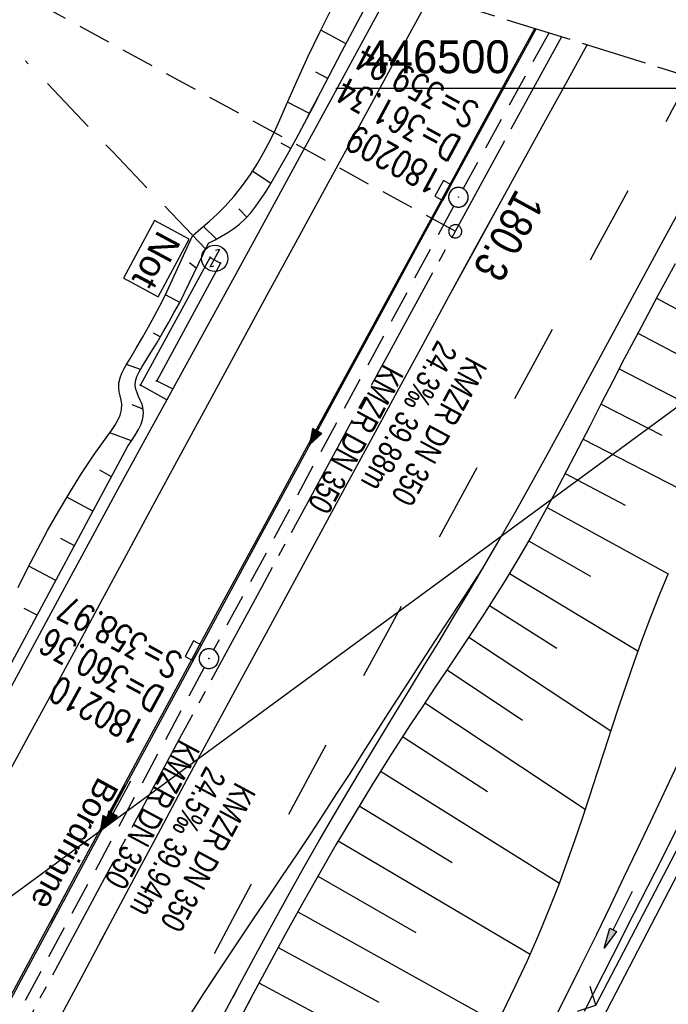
# Model space of a CAD drawing. Extents: x 507679 to 508174, y 445771 to 446563.
# Tile 40 of 43: x 508046 to 508095, y 446430 to 446505. Entities that reach past the tile are written whole.
import ezdxf

# ---------------------------------------------------------------- set-up
doc = ezdxf.new("R2010")
doc.units = 0
doc.header["$LTSCALE"] = 10
doc.header["$MEASUREMENT"] = 0
for name, pattern in [('ACAD_ISO16W100', [73, 15, -6.5, 15, -6.5, 15, -7, 1, -7]), ('ACHSE', [5.5, 4, -0.5, 0.5, -0.5]), ('AUSGEZOGEN', [0]), ('LT00', [0]), ('LT02', [0.4, 0.2, -0.2]), ('LT14', [0.6, 0.5, -0.1]), ('LT17', [0.15, 0.1, -0.05]), ('STRICHLINIE2', [0.375, 0.25, -0.125])]:
    doc.linetypes.add(name, pattern=pattern)
doc.layers.get('0').update_dxf_attribs({"linetype": 'LT00'})
for name, color, linetype in [('--EK_FBR', 250, 'LT00'), ('--EK_Halt-Pfeil', 4, 'LT00'), ('--EK_Haltung', 7, 'STRICHLINIE2'), ('--EK_Haltung-Text', 140, 'LT00'), ('--EK_Schacht-Text', 5, 'LT00'), ('--EK_ST-93-1', 30, 'LT17'), ('--EL_DFK_AB_L', 21, 'LT00'), ('--EL_Halt-Pfeil', 4, 'LT00'), ('--EL_Haltung', 182, 'STRICHLINIE2'), ('--EL_Haltung-Text', 182, 'LT00'), ('-AX-093', 35, 'ACHSE'), ('-ST-93-1', 250, 'LT00'), ('BAB-KABEL', 220, 'ACAD_ISO16W100'), ('BAB-NS_SYB', 221, 'Continuous'), ('BAB-NS_TEXT', 221, 'Continuous'), ('DFK_AB_L', 21, 'LT00'), ('DFK_KATASTER', 250, 'LT00'), ('PFEIL', 140, 'AUSGEZOGEN'), ('RINNE_TEXT', 11, 'Continuous'), ('V127_AFBR_BAB', 250, 'LT00'), ('V127_BOESCH', 250, 'LT00'), ('V127_BOSCHUNG', 250, 'LT00'), ('V127_GEHWEG', 250, 'LT00'), ('V127_GRABEN', 250, 'LT00'), ('V127_H_BORD', 8, 'LT00'), ('V127_KA_PRUF', 182, 'LT00'), ('V127_LD_MARK', 250, 'LT00'), ('V127_LG_MARK', 250, 'LT02'), ('V127_RASTER', 250, 'LT00'), ('V127_SINKK', 182, 'LT00'), ('V127_ZAUN', 40, 'LT00'), ('V128_AFBR_BAB', 250, 'LT00'), ('V128_BOESCH', 250, 'LT00'), ('V128_BOSCHUNG', 250, 'LT00'), ('V128_GEHWEG', 250, 'LT00'), ('V128_GRABEN', 250, 'LT00'), ('V128_H_BORD', 8, 'LT00'), ('V128_KA_PRUF', 182, 'LT00'), ('V128_LD_MARK', 250, 'LT00'), ('V128_LG_MARK', 250, 'LT02'), ('V128_RASTER', 250, 'LT00'), ('V128_SINKK', 182, 'LT00'), ('V128_ZAUN', 40, 'LT00')]:
    doc.layers.add(name, color=color, linetype=linetype)
doc.layers.add('-BLATT_128-RAND', color=7, linetype='LT14', plot=False)
doc.styles.add('Arial', font='ARIAL.TTF')
doc.styles.add('Beschrift', font='ARIAL.TTF')
doc.styles.add('Haltungsbeschriftung', font='ARIAL.TTF', dxfattribs={"width": 0.75})
doc.styles.add('schachtbeschriftung', font='romans.shx', dxfattribs={"width": 0.75, "height": 2})
doc.styles.get("Standard").update_dxf_attribs({"font": 'ARIAL.TTF'})

# ---------------------------------------------------------------- blocks, each defined once
blk = doc.blocks.new('SYMB2')
at = {"color": 0, "linetype": 'ByBlock', "flags": 128}
for points in [[(-0.031395, 0.499013), (-0.093691, 0.491144), (-0.154509, 0.475528), (-0.21289, 0.452414), (-0.267913, 0.422164), (-0.318712, 0.385257), (-0.364484, 0.342274), (-0.404509, 0.293893), (-0.438154, 0.240877), (-0.464888, 0.184062), (-0.484292, 0.124345), (-0.496058, 0.062667), (-0.5, 0)], [(-0.5, 0), (-0.496058, -0.062667), (-0.484292, -0.124345), (-0.464888, -0.184062), (-0.438154, -0.240877), (-0.404509, -0.293893), (-0.364485, -0.342274), (-0.318712, -0.385257), (-0.267914, -0.422164), (-0.21289, -0.452414), (-0.154509, -0.475529), (-0.093691, -0.491144), (-0.031395, -0.499014), (0.031395, -0.499014)], [(0.5, 0), (0.496057, 0.062667), (0.484292, 0.124345), (0.464888, 0.184062), (0.438153, 0.240877), (0.404509, 0.293893), (0.364484, 0.342274), (0.318712, 0.385257), (0.267913, 0.422164), (0.21289, 0.452414), (0.154509, 0.475528), (0.093691, 0.491144), (0.031395, 0.499013), (-0.031395, 0.499013)], [(0.031395, -0.499014), (0.093691, -0.491144), (0.154509, -0.475529), (0.21289, -0.452414), (0.267914, -0.422164), (0.318712, -0.385257), (0.364485, -0.342274), (0.404509, -0.293893), (0.438154, -0.240877), (0.464889, -0.184062), (0.484292, -0.124345), (0.496058, -0.062667), (0.5, 0)]]:
    blk.add_lwpolyline(points, dxfattribs=at)
blk = doc.blocks.new('NS-SYMB')
at = {"layer": 'BAB-NS_SYB'}
for p, q in [((0.179, 0.071), (0.25, 0)), ((-0.25, 0), (0.25, 0)), ((-0.25, 0), (-0.179, -0.071))]:
    blk.add_line(p, q, dxfattribs=at)
blk.add_circle((0, 0), 0.325, dxfattribs=at)
blk = doc.blocks.new('SYMB0003')
at = {"color": 0, "linetype": 'ByBlock'}
for p, q in [((-0.015712, 0), (0.010166, 0.012015)), ((0, -0.021257), (-0.015712, 0)), ((0.010166, 0.012015), (0, -0.021257))]:
    blk.add_line(p, q, dxfattribs=at)
for points in [[(-0.031395, 0.499013), (-0.093691, 0.491144), (-0.154509, 0.475528), (-0.21289, 0.452414), (-0.267913, 0.422164), (-0.318712, 0.385257), (-0.364484, 0.342274), (-0.404509, 0.293893), (-0.438154, 0.240877), (-0.464888, 0.184062), (-0.484292, 0.124345), (-0.496058, 0.062667), (-0.5, 0)], [(-0.5, 0), (-0.496058, -0.062667), (-0.484292, -0.124345), (-0.464888, -0.184062), (-0.438154, -0.240877), (-0.404509, -0.293893), (-0.364485, -0.342274), (-0.318712, -0.385257), (-0.267914, -0.422164), (-0.21289, -0.452414), (-0.154509, -0.475529), (-0.093691, -0.491144), (-0.031395, -0.499014), (0.031395, -0.499014)], [(0.5, 0), (0.496057, 0.062667), (0.484292, 0.124345), (0.464888, 0.184062), (0.438153, 0.240877), (0.404509, 0.293893), (0.364484, 0.342274), (0.318712, 0.385257), (0.267913, 0.422164), (0.21289, 0.452414), (0.154509, 0.475528), (0.093691, 0.491144), (0.031395, 0.499013), (-0.031395, 0.499013)], [(0.031395, -0.499014), (0.093691, -0.491144), (0.154509, -0.475529), (0.21289, -0.452414), (0.267914, -0.422164), (0.318712, -0.385257), (0.364485, -0.342274), (0.404509, -0.293893), (0.438154, -0.240877), (0.464889, -0.184062), (0.484292, -0.124345), (0.496058, -0.062667), (0.5, 0)]]:
    blk.add_lwpolyline(points, dxfattribs=at)
blk = doc.blocks.new('SYMB0011')
at = {"color": 0, "linetype": 'ByBlock'}
for p, q in [((0.5, 0), (-0.5, 0)), ((0, 0.5), (0, -0.5))]:
    blk.add_line(p, q, dxfattribs=at)
blk = doc.blocks.new('SYMB0024')
at = {"color": 0, "linetype": 'ByBlock'}
for p, q in [((-0.5, 0.5), (0, 0)), ((0, 0), (0.5, 0.5))]:
    blk.add_line(p, q, dxfattribs=at)
blk = doc.blocks.new('Pfreil3')
at = {"layer": 'PFEIL'}
blk.add_hatch(color=256, dxfattribs=at).paths.add_polyline_path([(-1.549, 0.273), (-1.549, -0.273), (0, 0)])
for p, q in [((-1.549, 0), (-4.831, 0)), ((-1.549, -0.273), (-1.549, 0.273)), ((-1.549, 0.273), (0, 0)), ((0, 0), (-1.549, -0.273))]:
    blk.add_line(p, q, dxfattribs=at)
blk = doc.blocks.new('SYMB0652')
at = {"color": 0, "linetype": 'ByBlock'}
blk.add_lwpolyline([(-0.15, -0.075), (0.15, -0.075), (0.15, 0.075), (-0.15, 0.075), (-0.15, -0.075)], dxfattribs=at)
blk = doc.blocks.new('SYMB0070')
at = {"color": 0, "linetype": 'ByBlock'}
for p, q in [((-0.5, 0), (0.2, 0)), ((0.5, 0), (0.2, 0.1)), ((0.2, 0.1), (0.2, 0)), ((0.468, 0), (0.21, 0.086)), ((0.21, 0.086), (0.21, -0.086)), ((0.21, -0.086), (0.468, 0)), ((0.22, -0.072), (0.437, 0)), ((0.23, -0.058), (0.405, 0)), ((0.24, -0.045), (0.374, 0)), ((0.342, 0), (0.25, 0.031)), ((0.25, 0.031), (0.25, -0.031)), ((0.25, -0.031), (0.342, 0)), ((0.26, -0.017), (0.31, 0)), ((0.27, -0.003), (0.279, 0))]:
    blk.add_line(p, q, dxfattribs=at)
for points in [[(0.2, 0), (0.2, -0.1), (0.5, 0)], [(0.437, 0), (0.22, 0.072), (0.22, -0.072)], [(0.405, 0), (0.23, 0.058), (0.23, -0.058)], [(0.374, 0), (0.24, 0.045), (0.24, -0.045)], [(0.31, 0), (0.26, 0.017), (0.26, -0.017)], [(0.279, 0), (0.27, 0.003), (0.27, -0.003)]]:
    blk.add_lwpolyline(points, dxfattribs=at)

msp = doc.modelspace()

# ---------------------------------------------------------------- linework, layer by layer
at = {"layer": '--EK_FBR'}
for points in [[(508074.382, 446507.921), (508074.236, 446507.653), (508071.922, 446503.393), (508069.608, 446499.134), (508067.214, 446494.734), (508064.818, 446490.335), (508062.418, 446485.938), (508060.012, 446481.545), (508057.601, 446477.154), (508057.151, 446476.336), (508055.196, 446472.768), (508053.249, 446469.196), (508051.31, 446465.619), (508049.376, 446462.039), (508047.447, 446458.457), (508045.52, 446454.874), (508042.93, 446450.052), (508040.341, 446445.229), (508037.754, 446440.406), (508035.167, 446435.582)], [(508074.382, 446507.921), (508074.236, 446507.653), (508071.922, 446503.393), (508069.608, 446499.134), (508067.214, 446494.734), (508064.818, 446490.335), (508062.418, 446485.938), (508060.012, 446481.545), (508057.601, 446477.154), (508057.151, 446476.336), (508055.196, 446472.768), (508053.249, 446469.196), (508051.31, 446465.619), (508049.376, 446462.039), (508047.447, 446458.457), (508045.52, 446454.874), (508042.93, 446450.052), (508040.341, 446445.229), (508037.988, 446440.843)], [(508061.517, 446429.647), (508062.708, 446431.892), (508063.908, 446434.132), (508065.121, 446436.365), (508066.348, 446438.59), (508067.593, 446440.805), (508068.713, 446442.761), (508069.846, 446444.708), (508070.991, 446446.649), (508072.147, 446448.585), (508073.31, 446450.515), (508074.48, 446452.442), (508075.6, 446454.278), (508076.721, 446456.113), (508077.84, 446457.949), (508078.954, 446459.788), (508080.06, 446461.632), (508081.154, 446463.482)], [(508062.18, 446430.897), (508062.708, 446431.892), (508063.908, 446434.132), (508065.121, 446436.365), (508066.348, 446438.59), (508067.593, 446440.805), (508068.713, 446442.76), (508069.846, 446444.708), (508070.991, 446446.649), (508072.147, 446448.585), (508073.31, 446450.515), (508074.48, 446452.442), (508075.6, 446454.278), (508076.721, 446456.113), (508077.84, 446457.949), (508078.954, 446459.788), (508080.06, 446461.632), (508081.154, 446463.482)]]:
    msp.add_lwpolyline(points, dxfattribs=at)
at = {"layer": '--EK_FBR', "color": 2}
for points in [[(508045.345, 446431.107), (508047.747, 446435.589), (508050.153, 446440.068), (508052.562, 446444.546), (508054.974, 446449.022), (508058.015, 446454.66), (508061.06, 446460.297), (508064.109, 446465.931), (508067.164, 446471.562), (508069.526, 446475.905), (508071.891, 446480.247), (508074.257, 446484.588), (508076.622, 446488.93), (508078.985, 446493.273), (508080.652, 446496.342), (508082.319, 446499.412), (508083.987, 446502.482), (508085.117, 446504.558)], [(508048.293, 446436.606), (508050.153, 446440.068), (508052.562, 446444.546), (508054.974, 446449.022), (508058.015, 446454.66), (508061.06, 446460.297), (508064.109, 446465.931), (508067.164, 446471.562), (508069.526, 446475.905), (508071.891, 446480.247), (508074.257, 446484.588), (508076.622, 446488.93), (508078.985, 446493.273), (508080.652, 446496.342), (508082.319, 446499.412), (508083.987, 446502.482), (508085.117, 446504.558)], [(508044.211, 446420.296), (508046.596, 446424.782), (508048.608, 446428.566), (508050.622, 446432.349), (508052.637, 446436.131), (508054.656, 446439.911), (508056.678, 446443.689), (508058.705, 446447.465), (508060.7, 446451.167), (508062.699, 446454.867), (508064.701, 446458.565), (508066.705, 446462.262), (508068.71, 446465.959), (508070.715, 446469.656), (508072.684, 446473.29), (508074.654, 446476.924), (508076.624, 446480.557), (508078.598, 446484.189), (508080.577, 446487.818), (508082.561, 446491.444), (508084.255, 446494.526), (508085.952, 446497.607), (508087.651, 446500.686), (508089.097, 446503.311)], [(508052.065, 446435.056), (508052.637, 446436.131), (508054.656, 446439.911), (508056.678, 446443.689), (508058.705, 446447.465), (508060.7, 446451.167), (508062.699, 446454.867), (508064.701, 446458.565), (508066.705, 446462.263), (508068.71, 446465.959), (508070.715, 446469.656), (508072.684, 446473.29), (508074.654, 446476.924), (508076.624, 446480.558), (508078.598, 446484.189), (508080.576, 446487.818), (508082.561, 446491.444), (508084.255, 446494.526), (508085.952, 446497.607), (508087.651, 446500.686), (508089.097, 446503.311)], [(508081.154, 446463.482), (508082.41, 446465.645), (508083.649, 446467.818), (508084.873, 446470), (508086.084, 446472.189), (508087.285, 446474.384), (508088.479, 446476.583), (508089.668, 446478.785), (508090.854, 446480.988), (508092.039, 446483.192), (508093.227, 446485.395), (508094.872, 446488.43), (508096.524, 446491.461), (508098.182, 446494.489), (508099.843, 446497.514), (508100.985, 446499.587)]]:
    msp.add_lwpolyline(points, dxfattribs=at)
at = {"layer": '--EK_Haltung'}
for p, q in [((508086.188, 446504.222), (508079.677, 446492.386)), ((508078.959, 446491.067), (508060.707, 446457.303)), ((508059.995, 446455.981), (508041.801, 446422.126))]:
    msp.add_line(p, q, dxfattribs=at)
at = {"layer": '--EK_ST-93-1', "ltscale": 2.5}
msp.add_line((508079.074, 446489.145), (508043.965, 446508.309), dxfattribs=at)
at = {"layer": '--EL_DFK_AB_L'}
msp.add_line((508111.556, 446470.344), (508041.496, 446335.145), dxfattribs=at)
at = {"layer": '--EL_Haltung'}
for p, q in [((508086.188, 446504.222), (508079.677, 446492.386)), ((508078.959, 446491.067), (508060.707, 446457.303)), ((508059.995, 446455.981), (508041.801, 446422.126))]:
    msp.add_line(p, q, dxfattribs=at)
at = {"layer": '-AX-093', "ltscale": 0.2}
msp.add_lwpolyline([(508087.151, 446503.921), (508082.615, 446495.629), (508076.509, 446484.444), (508070.415, 446473.252), (508064.335, 446462.052), (508058.271, 446450.843), (508052.227, 446439.624), (508046.204, 446428.394), (508040.204, 446417.151), (508034.231, 446405.894), (508028.287, 446394.622), (508022.373, 446383.333), (508016.493, 446372.027), (508010.649, 446360.702), (508004.844, 446349.358), (507999.079, 446337.993), (507993.358, 446326.606), (507987.682, 446315.196), (507982.055, 446303.762), (507976.479, 446292.303), (507970.956, 446280.818)], dxfattribs=at)
at = {"layer": '-BLATT_128-RAND'}
msp.add_lwpolyline([(507899.813, 446562.605), (507678.604, 445856.442), (507952.481, 445770.649), (508173.69, 446476.812), (507899.813, 446562.605)], dxfattribs=at)
at = {"layer": 'BAB-KABEL', "ltscale": 0.03, "flags": 128}
msp.add_lwpolyline([(508060.098, 446487.803), (508053.029, 446495.174), (508044.042, 446504.581)], dxfattribs=at)
at = {"layer": 'DFK_AB_L'}
msp.add_line((508111.556, 446470.344), (508041.496, 446335.145), dxfattribs=at)
at = {"layer": 'DFK_KATASTER'}
msp.add_line((508109.861, 446486), (508000.085, 446405.352), dxfattribs=at)
at = {"layer": 'V127_AFBR_BAB'}
for points in [[(508074.382, 446507.921), (508074.236, 446507.653), (508071.922, 446503.393), (508069.608, 446499.134), (508067.214, 446494.734), (508064.818, 446490.335), (508062.418, 446485.938), (508060.012, 446481.545), (508057.601, 446477.154), (508057.151, 446476.336), (508055.196, 446472.768), (508053.249, 446469.196), (508051.31, 446465.619), (508049.376, 446462.039), (508047.447, 446458.457), (508045.52, 446454.874), (508042.93, 446450.052), (508040.341, 446445.229), (508037.988, 446440.843)], [(508062.18, 446430.897), (508062.708, 446431.892), (508063.908, 446434.132), (508065.121, 446436.365), (508066.348, 446438.59), (508067.593, 446440.805), (508068.713, 446442.76), (508069.846, 446444.708), (508070.991, 446446.649), (508072.147, 446448.585), (508073.31, 446450.515), (508074.48, 446452.442), (508075.6, 446454.278), (508076.721, 446456.113), (508077.84, 446457.949), (508078.954, 446459.788), (508080.06, 446461.632), (508081.154, 446463.482)]]:
    msp.add_lwpolyline(points, dxfattribs=at)
at = {"layer": 'V127_AFBR_BAB', "color": 2}
for points in [[(508048.293, 446436.606), (508050.153, 446440.068), (508052.562, 446444.546), (508054.974, 446449.022), (508058.015, 446454.66), (508061.06, 446460.297), (508064.109, 446465.931), (508067.164, 446471.562), (508069.526, 446475.905), (508071.891, 446480.247), (508074.257, 446484.588), (508076.622, 446488.93), (508078.985, 446493.273), (508080.652, 446496.342), (508082.319, 446499.412), (508083.987, 446502.482), (508085.117, 446504.558)], [(508052.065, 446435.056), (508052.637, 446436.131), (508054.656, 446439.911), (508056.678, 446443.689), (508058.705, 446447.465), (508060.7, 446451.167), (508062.699, 446454.867), (508064.701, 446458.565), (508066.705, 446462.263), (508068.71, 446465.959), (508070.715, 446469.656), (508072.684, 446473.29), (508074.654, 446476.924), (508076.624, 446480.558), (508078.598, 446484.189), (508080.576, 446487.818), (508082.561, 446491.444), (508084.255, 446494.526), (508085.952, 446497.607), (508087.651, 446500.686), (508089.097, 446503.311)]]:
    msp.add_lwpolyline(points, dxfattribs=at)
at = {"layer": 'V127_AFBR_BAB', "color": 0}
msp.add_lwpolyline([(508081.154, 446463.482), (508082.41, 446465.645), (508083.649, 446467.818), (508084.873, 446470), (508086.084, 446472.189), (508087.285, 446474.384), (508088.479, 446476.583), (508089.668, 446478.785), (508090.854, 446480.988), (508092.039, 446483.192), (508093.227, 446485.395), (508094.872, 446488.43), (508096.524, 446491.461), (508098.182, 446494.489), (508099.843, 446497.514), (508100.985, 446499.587)], dxfattribs=at)
at = {"layer": 'V127_BOESCH'}
for points in [[(508045.833, 446462.058), (508046.554, 446463.497), (508047.302, 446464.937), (508048.082, 446466.379), (508048.9, 446467.821), (508049.76, 446469.266), (508050.669, 446470.713), (508051.63, 446472.162), (508052.651, 446473.614), (508052.928, 446473.998), (508053.191, 446474.384), (508053.421, 446474.774), (508053.6, 446475.171), (508053.709, 446475.575), (508053.73, 446475.989), (508053.684, 446476.301), (508053.609, 446476.617), (508053.535, 446476.934), (508053.489, 446477.249), (508053.503, 446477.624), (508053.587, 446477.993), (508053.726, 446478.356), (508053.905, 446478.715), (508054.108, 446479.069), (508054.322, 446479.421), (508054.818, 446480.249), (508055.289, 446481.066), (508055.742, 446481.873), (508056.18, 446482.673), (508056.608, 446483.468), (508057.032, 446484.261), (508059.107, 446488.804), (508059.74, 446489.343), (508060.367, 446489.89), (508060.978, 446490.452), (508061.568, 446491.037), (508062.262, 446491.804), (508062.91, 446492.613), (508063.509, 446493.456), (508064.041, 446494.298), (508064.533, 446495.163), (508064.992, 446496.047), (508065.426, 446496.946), (508065.841, 446497.856), (508066.246, 446498.773), (508066.645, 446499.692), (508067.048, 446500.61), (508067.895, 446502.462), (508068.78, 446504.294), (508069.698, 446506.107)], [(508044.82, 446455.351), (508054.173, 446472.791), (508054.467, 446473.213), (508054.745, 446473.635), (508054.99, 446474.058), (508055.187, 446474.482), (508055.319, 446474.906), (508055.37, 446475.332), (508055.323, 446475.76), (508055.239, 446476.034), (508055.126, 446476.308), (508055.003, 446476.583), (508054.887, 446476.857), (508054.797, 446477.131), (508054.75, 446477.405), (508054.773, 446477.757), (508054.876, 446478.108), (508055.038, 446478.456), (508055.238, 446478.802), (508055.453, 446479.144), (508055.941, 446479.927), (508056.404, 446480.694), (508056.845, 446481.448), (508057.272, 446482.192), (508057.687, 446482.93), (508058.098, 446483.664), (508060.325, 446488.232), (508060.821, 446488.494), (508061.311, 446488.763), (508061.788, 446489.047), (508062.246, 446489.353), (508062.678, 446489.689), (508063.123, 446490.104), (508063.534, 446490.557), (508063.917, 446491.041), (508064.276, 446491.549), (508064.617, 446492.073), (508064.946, 446492.606), (508065.646, 446493.788), (508066.319, 446494.976), (508066.971, 446496.168), (508067.607, 446497.362), (508068.234, 446498.559), (508068.859, 446499.757), (508070.459, 446502.803), (508072.079, 446505.847)], [(508095.789, 446486.675), (508094.486, 446484.271), (508093.198, 446481.859), (508091.927, 446479.438), (508091.048, 446477.737), (508090.174, 446476.034), (508089.301, 446474.33), (508088.426, 446472.627), (508087.543, 446470.929), (508086.649, 446469.238), (508085.739, 446467.557), (508084.81, 446465.887), (508083.857, 446464.231), (508082.876, 446462.592), (508082.014, 446461.207), (508081.134, 446459.833), (508080.238, 446458.467), (508079.333, 446457.108), (508078.422, 446455.752), (508077.509, 446454.396), (508076.6, 446453.039), (508075.698, 446451.676), (508074.228, 446449.402), (508072.789, 446447.109), (508071.379, 446444.797), (508069.998, 446442.47), (508068.642, 446440.127), (508067.382, 446437.898), (508066.142, 446435.659), (508064.919, 446433.41), (508063.71, 446431.153), (508063.326, 446430.426)], [(508095.274, 446463.118), (508094.58, 446461.469), (508093.919, 446459.804), (508093.288, 446458.126), (508092.681, 446456.436), (508092.094, 446454.738), (508091.522, 446453.032), (508090.96, 446451.322), (508090.404, 446449.609), (508089.849, 446447.896), (508089.291, 446446.185), (508088.723, 446444.478), (508088.143, 446442.777), (508087.544, 446441.084), (508086.923, 446439.402), (508086.274, 446437.732), (508085.431, 446435.692), (508084.543, 446433.673), (508083.612, 446431.673), (508082.643, 446429.691)]]:
    msp.add_lwpolyline(points, dxfattribs=at)
at = {"layer": 'V127_BOSCHUNG'}
for p, q in [((508070.778, 446503.406), (508068.847, 446504.428)), ((508069.382, 446500.757), (508068.465, 446501.236)), ((508067.993, 446498.098), (508066.33, 446498.967)), ((508066.572, 446495.434), (508065.833, 446495.843)), ((508065.042, 446492.766), (508063.672, 446493.704)), ((508063.24, 446490.226), (508062.617, 446490.862)), ((508060.915, 446488.544), (508059.922, 446489.5)), ((508059.393, 446486.321), (508058.87, 446486.731)), ((508058.132, 446483.733), (508057.05, 446484.3)), ((508094.375, 446484.065), (508103.831, 446478.983)), ((508056.652, 446481.116), (508056.142, 446481.396)), ((508092.947, 446481.383), (508097.65, 446478.899)), ((508055.137, 446478.633), (508054.071, 446479.007)), ((508091.54, 446478.691), (508100.864, 446473.85)), ((508055.35, 446475.621), (508054.522, 446475.935)), ((508090.157, 446476), (508094.773, 446473.632)), ((508054.465, 446473.21), (508052.804, 446473.825)), ((508088.794, 446473.342), (508097.941, 446468.619)), ((508052.931, 446470.476), (508052.058, 446470.987)), ((508087.435, 446470.724), (508091.995, 446468.313)), ((508051.533, 446467.868), (508049.552, 446468.923)), ((508086.059, 446468.143), (508095.267, 446463.102)), ((508050.115, 446465.224), (508049.083, 446465.773)), ((508084.652, 446465.609), (508089.365, 446462.911)), ((508048.697, 446462.58), (508046.644, 446463.673)), ((508083.201, 446463.128), (508092.965, 446457.235)), ((508047.279, 446459.937), (508046.294, 446460.461)), ((508081.685, 446460.689), (508086.798, 446457.443)), ((508080.103, 446458.264), (508090.902, 446451.144)), ((508078.456, 446455.803), (508084.191, 446451.969)), ((508076.77, 446453.293), (508088.964, 446445.198)), ((508075.069, 446450.711), (508081.533, 446446.536)), ((508073.401, 446448.092), (508086.989, 446439.579)), ((508071.772, 446445.446), (508078.843, 446441.146)), ((508070.179, 446442.779), (508084.764, 446434.166)), ((508068.622, 446440.091), (508076.083, 446435.811)), ((508067.096, 446437.384), (508082.261, 446428.934)), ((508065.61, 446434.686), (508073.26, 446430.516)), ((508064.154, 446431.987), (508079.477, 446423.787))]:
    msp.add_line(p, q, dxfattribs=at)
at = {"layer": 'V127_GEHWEG'}
msp.add_lwpolyline([(508057.151, 446476.336), (508055.148, 446477.447), (508060.45, 446487.155), (508061.229, 446486.728), (508056.379, 446477.764), (508057.601, 446477.154)], dxfattribs=at)
at = {"layer": 'V127_GRABEN'}
for points in [[(508088.891, 446429.841), (508091.048, 446434.072), (508092.658, 446437.241), (508094.267, 446440.411), (508095.876, 446443.581), (508097.488, 446446.75), (508099.104, 446449.916), (508100.728, 446453.078), (508102.361, 446456.235), (508104.006, 446459.386), (508105.508, 446462.235), (508107.018, 446465.079), (508108.536, 446467.92), (508110.058, 446470.759), (508111.582, 446473.596), (508112.062, 446474.087), (508112.595, 446474.519), (508113.174, 446474.886), (508113.792, 446475.184), (508114.44, 446475.409), (508115.11, 446475.557), (508115.793, 446475.627), (508116.479, 446475.617), (508117.159, 446475.528)], [(508095.945, 446448.576), (508094.928, 446446.423), (508093.911, 446444.269), (508092.894, 446442.116), (508091.871, 446439.966), (508090.842, 446437.818), (508089.804, 446435.676), (508088.52, 446433.067), (508087.221, 446430.467), (508085.909, 446427.872)]]:
    msp.add_lwpolyline(points, dxfattribs=at)
at = {"layer": 'V127_H_BORD'}
msp.add_lwpolyline([(508048.408, 446436.559), (508049.101, 446437.852), (508052.122, 446443.47), (508055.149, 446449.085), (508058.18, 446454.698), (508061.213, 446460.31), (508064.248, 446465.92), (508067.285, 446471.53), (508070.208, 446476.928), (508073.131, 446482.325), (508076.058, 446487.721), (508078.989, 446493.115), (508081.925, 446498.505), (508084.868, 446503.892), (508085.216, 446504.527)], dxfattribs=at)
at = {"layer": 'V127_LD_MARK'}
for points in [[(508040.671, 446439.74), (508042.113, 446442.417), (508043.604, 446445.175), (508045.098, 446447.931), (508046.593, 446450.687), (508048.087, 446453.444), (508050.089, 446457.144), (508052.087, 446460.846), (508054.085, 446464.548), (508056.082, 446468.251), (508058.08, 446471.953), (508060.081, 446475.653), (508062.414, 446479.958), (508064.752, 446484.26), (508067.094, 446488.56), (508069.438, 446492.859), (508071.784, 446497.157), (508074.16, 446501.507), (508076.538, 446505.855), (508077.188, 446507.042)], [(508060.292, 446431.674), (508061.646, 446433.736), (508062.715, 446435.335), (508063.791, 446436.93), (508064.87, 446438.522), (508065.948, 446440.115), (508067.022, 446441.711), (508068.087, 446443.312), (508069.09, 446444.842), (508070.084, 446446.378), (508071.073, 446447.917), (508072.058, 446449.459), (508073.043, 446451.002), (508074.029, 446452.543), (508075.443, 446454.738), (508076.865, 446456.928), (508078.291, 446459.115), (508079.722, 446461.299), (508081.154, 446463.482)]]:
    msp.add_lwpolyline(points, dxfattribs=at)
at = {"layer": 'V127_LG_MARK', "ltscale": 3, "flags": 128}
msp.add_lwpolyline([(508060.761, 446434.224), (508062.162, 446436.848), (508063.565, 446439.472), (508064.969, 446442.095), (508066.376, 446444.716), (508068.256, 446448.204), (508070.141, 446451.688), (508072.03, 446455.17), (508073.923, 446458.651), (508075.818, 446462.13), (508077.713, 446465.609), (508080.134, 446470.055), (508082.555, 446474.5), (508084.976, 446478.946), (508087.398, 446483.391), (508089.822, 446487.835), (508092.712, 446493.126), (508095.605, 446498.415), (508096.94, 446500.854)], dxfattribs=at)
at = {"layer": 'V127_RASTER'}
msp.add_line((508099.666, 446500), (508094.997, 446500), dxfattribs=at)
at = {"layer": 'V127_ZAUN'}
msp.add_line((508089.776, 446430.283), (508096.695, 446443.591), dxfattribs=at)
at = {"layer": 'V128_AFBR_BAB'}
for points in [[(508074.382, 446507.921), (508074.236, 446507.653), (508071.922, 446503.393), (508069.608, 446499.134), (508067.214, 446494.734), (508064.818, 446490.335), (508062.418, 446485.938), (508060.012, 446481.545), (508057.601, 446477.154), (508057.151, 446476.336), (508055.196, 446472.768), (508053.249, 446469.196), (508051.31, 446465.619), (508049.376, 446462.039), (508047.447, 446458.457), (508045.52, 446454.874), (508042.93, 446450.052), (508040.341, 446445.229), (508037.754, 446440.406), (508035.167, 446435.582)], [(508061.517, 446429.647), (508062.708, 446431.892), (508063.908, 446434.132), (508065.121, 446436.365), (508066.348, 446438.59), (508067.593, 446440.805), (508068.713, 446442.761), (508069.846, 446444.708), (508070.991, 446446.649), (508072.147, 446448.585), (508073.31, 446450.515), (508074.48, 446452.442), (508075.6, 446454.278), (508076.721, 446456.113), (508077.84, 446457.949), (508078.954, 446459.788), (508080.06, 446461.632), (508081.154, 446463.482)]]:
    msp.add_lwpolyline(points, dxfattribs=at)
at = {"layer": 'V128_AFBR_BAB', "color": 0}
for points in [[(508045.345, 446431.107), (508047.747, 446435.589), (508050.153, 446440.068), (508052.562, 446444.546), (508054.974, 446449.022), (508058.015, 446454.66), (508061.06, 446460.297), (508064.109, 446465.931), (508067.164, 446471.562), (508069.526, 446475.905), (508071.891, 446480.247), (508074.257, 446484.588), (508076.622, 446488.93), (508078.985, 446493.273), (508080.652, 446496.342), (508082.319, 446499.412), (508083.987, 446502.482), (508085.117, 446504.558)], [(508044.211, 446420.296), (508046.596, 446424.782), (508048.608, 446428.566), (508050.622, 446432.349), (508052.637, 446436.131), (508054.656, 446439.911), (508056.678, 446443.689), (508058.705, 446447.465), (508060.7, 446451.167), (508062.699, 446454.867), (508064.701, 446458.565), (508066.705, 446462.262), (508068.71, 446465.959), (508070.715, 446469.656), (508072.684, 446473.29), (508074.654, 446476.924), (508076.624, 446480.557), (508078.598, 446484.189), (508080.577, 446487.818), (508082.561, 446491.444), (508084.255, 446494.526), (508085.952, 446497.607), (508087.651, 446500.686), (508089.097, 446503.311)], [(508081.154, 446463.482), (508082.41, 446465.645), (508083.649, 446467.818), (508084.873, 446470), (508086.084, 446472.189), (508087.285, 446474.384), (508088.479, 446476.583), (508089.668, 446478.785), (508090.854, 446480.988), (508092.039, 446483.192), (508093.227, 446485.395), (508094.872, 446488.43), (508096.524, 446491.461), (508098.182, 446494.489), (508099.843, 446497.514), (508100.985, 446499.587)]]:
    msp.add_lwpolyline(points, dxfattribs=at)
at = {"layer": 'V128_BOESCH'}
for points in [[(508045.833, 446462.058), (508046.554, 446463.497), (508047.302, 446464.937), (508048.082, 446466.378), (508048.9, 446467.821), (508049.76, 446469.266), (508050.669, 446470.713), (508051.63, 446472.162), (508052.651, 446473.614), (508052.928, 446473.998), (508053.191, 446474.384), (508053.421, 446474.774), (508053.6, 446475.171), (508053.709, 446475.575), (508053.73, 446475.989), (508053.684, 446476.301), (508053.609, 446476.617), (508053.535, 446476.934), (508053.489, 446477.249), (508053.503, 446477.624), (508053.587, 446477.993), (508053.726, 446478.356), (508053.905, 446478.715), (508054.108, 446479.07), (508054.322, 446479.421), (508054.818, 446480.249), (508055.289, 446481.066), (508055.742, 446481.873), (508056.18, 446482.673), (508056.608, 446483.468), (508057.032, 446484.261), (508059.107, 446488.804), (508059.74, 446489.343), (508060.367, 446489.89), (508060.978, 446490.452), (508061.568, 446491.037), (508062.262, 446491.804), (508062.91, 446492.613), (508063.509, 446493.456), (508064.041, 446494.298), (508064.533, 446495.163), (508064.992, 446496.047), (508065.426, 446496.946), (508065.842, 446497.856), (508066.246, 446498.773), (508066.645, 446499.692), (508067.048, 446500.61), (508067.895, 446502.462), (508068.78, 446504.294), (508069.698, 446506.107)], [(508044.82, 446455.351), (508054.173, 446472.791), (508054.467, 446473.213), (508054.745, 446473.635), (508054.99, 446474.058), (508055.187, 446474.482), (508055.319, 446474.906), (508055.37, 446475.332), (508055.323, 446475.76), (508055.239, 446476.034), (508055.126, 446476.308), (508055.003, 446476.583), (508054.887, 446476.857), (508054.797, 446477.131), (508054.75, 446477.405), (508054.773, 446477.757), (508054.876, 446478.108), (508055.038, 446478.456), (508055.238, 446478.802), (508055.453, 446479.144), (508055.941, 446479.927), (508056.404, 446480.694), (508056.845, 446481.448), (508057.272, 446482.192), (508057.687, 446482.93), (508058.098, 446483.664), (508060.325, 446488.232), (508060.821, 446488.494), (508061.311, 446488.763), (508061.788, 446489.047), (508062.246, 446489.353), (508062.678, 446489.689), (508063.123, 446490.104), (508063.534, 446490.557), (508063.917, 446491.041), (508064.276, 446491.549), (508064.617, 446492.073), (508064.946, 446492.606), (508065.646, 446493.788), (508066.319, 446494.976), (508066.971, 446496.168), (508067.607, 446497.362), (508068.235, 446498.559), (508068.859, 446499.757), (508070.459, 446502.803), (508072.079, 446505.847)], [(508095.789, 446486.675), (508094.486, 446484.271), (508093.198, 446481.86), (508091.927, 446479.438), (508091.048, 446477.737), (508090.174, 446476.034), (508089.301, 446474.33), (508088.426, 446472.627), (508087.543, 446470.93), (508086.649, 446469.238), (508085.739, 446467.557), (508084.81, 446465.887), (508083.857, 446464.231), (508082.876, 446462.592), (508082.014, 446461.207), (508081.134, 446459.833), (508080.238, 446458.468), (508079.333, 446457.108), (508078.422, 446455.752), (508077.509, 446454.396), (508076.6, 446453.039), (508075.698, 446451.676), (508074.228, 446449.402), (508072.789, 446447.109), (508071.379, 446444.797), (508069.998, 446442.47), (508068.642, 446440.127), (508067.382, 446437.898), (508066.142, 446435.659), (508064.919, 446433.41), (508063.71, 446431.153), (508062.513, 446428.889)], [(508095.274, 446463.118), (508094.58, 446461.469), (508093.919, 446459.804), (508093.288, 446458.126), (508092.681, 446456.436), (508092.094, 446454.738), (508091.522, 446453.032), (508090.96, 446451.322), (508090.405, 446449.609), (508089.849, 446447.896), (508089.291, 446446.185), (508088.723, 446444.478), (508088.143, 446442.777), (508087.544, 446441.084), (508086.923, 446439.402), (508086.274, 446437.732), (508085.431, 446435.692), (508084.543, 446433.673), (508083.612, 446431.673), (508082.643, 446429.691)]]:
    msp.add_lwpolyline(points, dxfattribs=at)
at = {"layer": 'V128_BOSCHUNG'}
for p, q in [((508070.778, 446503.406), (508068.847, 446504.428)), ((508069.382, 446500.757), (508068.465, 446501.236)), ((508067.993, 446498.098), (508066.33, 446498.967)), ((508066.572, 446495.434), (508065.833, 446495.843)), ((508065.042, 446492.766), (508063.672, 446493.704)), ((508063.24, 446490.226), (508062.617, 446490.862)), ((508060.915, 446488.544), (508059.922, 446489.5)), ((508059.393, 446486.321), (508058.87, 446486.731)), ((508058.132, 446483.733), (508057.05, 446484.3)), ((508094.375, 446484.065), (508103.831, 446478.983)), ((508056.652, 446481.116), (508056.142, 446481.396)), ((508092.947, 446481.383), (508097.65, 446478.899)), ((508055.137, 446478.633), (508054.071, 446479.007)), ((508091.54, 446478.691), (508100.864, 446473.85)), ((508055.35, 446475.621), (508054.522, 446475.935)), ((508090.157, 446476), (508094.773, 446473.632)), ((508054.465, 446473.21), (508052.804, 446473.825)), ((508088.794, 446473.342), (508097.941, 446468.619)), ((508052.931, 446470.476), (508052.058, 446470.987)), ((508087.435, 446470.724), (508091.995, 446468.313)), ((508051.533, 446467.868), (508049.552, 446468.923)), ((508086.059, 446468.143), (508095.267, 446463.102)), ((508050.115, 446465.224), (508049.083, 446465.773)), ((508084.652, 446465.609), (508089.365, 446462.911)), ((508048.697, 446462.58), (508046.644, 446463.673)), ((508083.201, 446463.128), (508092.965, 446457.235)), ((508047.279, 446459.937), (508046.294, 446460.461)), ((508081.685, 446460.689), (508086.798, 446457.443)), ((508080.103, 446458.264), (508090.902, 446451.144)), ((508078.456, 446455.803), (508084.191, 446451.969)), ((508076.77, 446453.293), (508088.964, 446445.198)), ((508075.069, 446450.711), (508081.533, 446446.536)), ((508073.401, 446448.092), (508086.989, 446439.579)), ((508071.772, 446445.446), (508078.843, 446441.146)), ((508070.179, 446442.779), (508084.764, 446434.166)), ((508068.622, 446440.091), (508076.083, 446435.811)), ((508067.096, 446437.384), (508082.261, 446428.935)), ((508065.61, 446434.686), (508073.26, 446430.516)), ((508064.154, 446431.987), (508079.503, 446423.773))]:
    msp.add_line(p, q, dxfattribs=at)
at = {"layer": 'V128_GEHWEG'}
msp.add_lwpolyline([(508057.151, 446476.336), (508055.148, 446477.447), (508060.45, 446487.155), (508061.229, 446486.728), (508056.379, 446477.764), (508057.601, 446477.154)], dxfattribs=at)
at = {"layer": 'V128_GRABEN'}
for points in [[(508088.891, 446429.841), (508091.048, 446434.072), (508092.658, 446437.241), (508094.267, 446440.411), (508095.876, 446443.581), (508097.488, 446446.75), (508099.104, 446449.916), (508100.728, 446453.078), (508102.361, 446456.235), (508104.006, 446459.386), (508105.508, 446462.235), (508107.018, 446465.08), (508108.536, 446467.92), (508110.058, 446470.759), (508111.582, 446473.596), (508112.062, 446474.087), (508112.595, 446474.519), (508113.174, 446474.886), (508113.792, 446475.184), (508114.44, 446475.409), (508115.11, 446475.557), (508115.793, 446475.627), (508116.479, 446475.617), (508117.159, 446475.528)], [(508095.945, 446448.576), (508094.928, 446446.423), (508093.912, 446444.269), (508092.894, 446442.116), (508091.872, 446439.966), (508090.842, 446437.818), (508089.804, 446435.676), (508088.52, 446433.067), (508087.221, 446430.467), (508085.909, 446427.872)]]:
    msp.add_lwpolyline(points, dxfattribs=at)
at = {"layer": 'V128_H_BORD'}
msp.add_lwpolyline([(508043.076, 446426.606), (508046.085, 446432.231), (508049.101, 446437.852), (508052.123, 446443.47), (508055.149, 446449.085), (508058.18, 446454.698), (508061.213, 446460.31), (508064.248, 446465.92), (508067.285, 446471.53), (508070.208, 446476.928), (508073.131, 446482.325), (508076.058, 446487.721), (508078.989, 446493.115), (508081.925, 446498.505), (508084.868, 446503.892), (508085.216, 446504.527)], dxfattribs=at)
at = {"layer": 'V128_LD_MARK'}
for points in [[(508045.098, 446447.931), (508046.593, 446450.687), (508048.087, 446453.444), (508050.089, 446457.144), (508052.087, 446460.846), (508054.085, 446464.548), (508056.082, 446468.251), (508058.08, 446471.953), (508060.081, 446475.653), (508062.414, 446479.958), (508064.752, 446484.26), (508067.094, 446488.56), (508069.438, 446492.859), (508071.784, 446497.157), (508074.16, 446501.507), (508076.538, 446505.855), (508077.188, 446507.042)], [(508058.307, 446428.588), (508059.962, 446431.171), (508061.646, 446433.736), (508062.715, 446435.335), (508063.791, 446436.93), (508064.87, 446438.522), (508065.948, 446440.115), (508067.022, 446441.711), (508068.087, 446443.312), (508069.09, 446444.842), (508070.084, 446446.378), (508071.073, 446447.918), (508072.058, 446449.459), (508073.043, 446451.002), (508074.029, 446452.543), (508075.443, 446454.738), (508076.865, 446456.928), (508078.291, 446459.115), (508079.722, 446461.299), (508081.154, 446463.482)]]:
    msp.add_lwpolyline(points, dxfattribs=at)
at = {"layer": 'V128_LG_MARK', "ltscale": 3, "flags": 128}
msp.add_lwpolyline([(508060.761, 446434.224), (508062.162, 446436.848), (508063.565, 446439.472), (508064.969, 446442.095), (508066.376, 446444.716), (508068.256, 446448.204), (508070.141, 446451.688), (508072.03, 446455.17), (508073.923, 446458.651), (508075.818, 446462.13), (508077.713, 446465.609), (508080.134, 446470.055), (508082.555, 446474.5), (508084.976, 446478.946), (508087.398, 446483.391), (508089.822, 446487.835), (508092.712, 446493.126), (508095.605, 446498.415), (508096.94, 446500.854)], dxfattribs=at)
at = {"layer": 'V128_RASTER'}
msp.add_line((508099.665, 446500), (508069.993, 446500), dxfattribs=at)
at = {"layer": 'V128_ZAUN'}
msp.add_line((508089.776, 446430.283), (508096.695, 446443.591), dxfattribs=at)

# ---------------------------------------------------------------- block references
at = {"layer": '--EK_Halt-Pfeil', "yscale": 4, "zscale": 4}
for p, xscale, rotation in [((508068.953, 446474.66), 4.000000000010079, 241.6075399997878), ((508053.014, 446445.23), 3.999999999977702, 241.7485000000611)]:
    msp.add_blockref('SYMB0070', p, dxfattribs=dict(at, xscale=xscale, rotation=rotation))
at = {"layer": '--EL_Halt-Pfeil', "yscale": 4, "zscale": 4}
for p, xscale, rotation in [((508068.953, 446474.66), 4.000000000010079, 241.6075399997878), ((508053.432, 446445.556), 3.999999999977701, 241.7485000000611)]:
    msp.add_blockref('SYMB0070', p, dxfattribs=dict(at, xscale=xscale, rotation=rotation))
at = {"layer": '-ST-93-1', "rotation": 274.1956499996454}
msp.add_blockref('SYMB2', (508079.074, 446489.145), dxfattribs=at)
at = {"layer": 'BAB-NS_SYB', "xscale": 3.075000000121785, "yscale": 3.075000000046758, "zscale": 3.075, "rotation": 241.7656236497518}
msp.add_blockref('NS-SYMB', (508060.79, 446487.082), dxfattribs=at)
at = {"layer": 'PFEIL', "rotation": 243.4233087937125}
msp.add_blockref('Pfreil3', (508090.386, 446434.632), dxfattribs=at)
at = {"layer": 'V127_GEHWEG', "xscale": 0.1, "yscale": 0.1, "zscale": 0.1, "rotation": 247.65211}
for p in [(508060.45, 446487.155), (508061.229, 446486.728), (508056.379, 446477.764), (508055.148, 446477.447)]:
    msp.add_blockref('SYMB0011', p, dxfattribs=at)
at = {"layer": 'V127_KA_PRUF', "xscale": 1.5, "yscale": 1.5, "zscale": 1.5, "rotation": 247.65211}
for p in [(508079.316, 446491.73), (508060.35, 446456.644)]:
    msp.add_blockref('SYMB0003', p, dxfattribs=at)
at = {"layer": 'V127_SINKK', "zscale": 4.5}
for p, xscale, yscale, rotation in [((508078.154, 446492.242), 4.500000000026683, 4.500000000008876, 61.48855569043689), ((508059.154, 446457.243), 4.500000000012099, 4.500000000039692, 61.62504691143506)]:
    msp.add_blockref('SYMB0652', p, dxfattribs=dict(at, xscale=xscale, yscale=yscale, rotation=rotation))
at = {"layer": 'V127_ZAUN', "xscale": 2.1, "yscale": 2.1, "zscale": 2.1, "rotation": 62.52922}
msp.add_blockref('SYMB0024', (508089.776, 446430.283), dxfattribs=at)
at = {"layer": 'V128_GEHWEG', "xscale": 0.1000000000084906, "yscale": 0.09999999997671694, "zscale": 0.1, "rotation": 252.6066100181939}
for p in [(508060.45, 446487.155), (508061.229, 446486.728), (508056.379, 446477.764), (508055.148, 446477.447)]:
    msp.add_blockref('SYMB0011', p, dxfattribs=at)
at = {"layer": 'V128_KA_PRUF', "xscale": 1.499999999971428, "yscale": 1.5, "zscale": 1.5, "rotation": 252.6066100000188}
for p in [(508079.316, 446491.73), (508060.35, 446456.644)]:
    msp.add_blockref('SYMB0003', p, dxfattribs=at)
at = {"layer": 'V128_SINKK', "zscale": 4.5}
for p, xscale, yscale, rotation in [((508078.154, 446492.242), 4.499999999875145, 4.5, 61.48849157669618), ((508059.154, 446457.243), 4.499999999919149, 4.500000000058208, 61.57736875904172)]:
    msp.add_blockref('SYMB0652', p, dxfattribs=dict(at, xscale=xscale, yscale=yscale, rotation=rotation))
at = {"layer": 'V128_ZAUN', "xscale": 2.099999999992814, "yscale": 2.099999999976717, "zscale": 2.1, "rotation": 62.52853000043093}
msp.add_blockref('SYMB0024', (508089.776, 446430.283), dxfattribs=at)

# ---------------------------------------------------------------- texts
at = {"layer": '--EK_Haltung-Text', "style": 'Haltungsbeschriftung', "width": 0.75}
for s, rotation, p in [('24.3‰ 39.88m', -118.39246, (508077.727, 446480.943)), ('KMZR DN 350', -118.39246, (508079.979, 446479.725)), ('24.5‰ 39.94m', -118.2515, (508060.135, 446448.551)), ('KMZR DN 350', -118.2515, (508062.39, 446447.338))]:
    msp.add_text(s, height=1.8, rotation=rotation, dxfattribs=at).set_placement(p)
at = {"layer": '--EK_Schacht-Text', "style": 'schachtbeschriftung', "width": 0.75}
for s, rotation, p in [('S=359.94', -208.39247, (508081.016, 446498.681)), ('D=361.34', -208.39247, (508079.647, 446496.147)), ('180209', -208.39247, (508078.277, 446493.613)), ('S=358.97', -208.2515, (508058.453, 446456.81)), ('D=360.36', -208.2515, (508057.09, 446454.273)), ('180210', -208.2515, (508055.727, 446451.736))]:
    msp.add_text(s, height=2, rotation=rotation, dxfattribs=at).set_placement(p)
at = {"layer": '--EL_Haltung-Text', "style": 'Haltungsbeschriftung', "width": 0.75}
for rotation, p in [(-118.39246, (508073.637, 446479.134)), (-118.2515, (508058.142, 446450.586))]:
    msp.add_text('KMZR DN 350', height=1.8, rotation=rotation, dxfattribs=at).set_placement(p)
at = {"layer": '-ST-93-1', "style": 'Beschrift', "width": 0.8}
msp.add_text('  180.3', height=2.5, rotation=-118.62525, dxfattribs=at).set_placement((508084.466, 446493.808))
at = {"layer": 'RINNE_TEXT', "insert": (508053.55, 446446.884), "char_height": 1.8, "attachment_point": 1, "rotation": 241.2921, "line_spacing_factor": 0.3, "style": 'Arial'}
msp.add_mtext('Bordrinne', dxfattribs=at)
at = {"layer": 'V128_RASTER', "width": 0.944}
msp.add_text(' 446500', height=2.5, rotation=0.00089, dxfattribs=at).set_placement((508071.288, 446501.165))

# ---------------------------------------------------------------- next in the draw order: texts
at = {"layer": 'BAB-NS_SYB', "insert": (508056.479, 446489.329), "char_height": 2, "attachment_point": 7, "rotation": 241.76562, "style": 'Beschrift', "bg_fill": 3, "box_fill_scale": 1.15, "bg_fill_color": 256, "bg_fill_transparency": 3933422}
msp.add_mtext('Not', dxfattribs=at)

# ---------------------------------------------------------------- next in the draw order: linework, layer by layer
at = {"layer": 'BAB-NS_TEXT', "linetype": 'Continuous', "flags": 128}
msp.add_lwpolyline([(508056.204, 446489.96), (508053.843, 446485.565), (508056.487, 446484.146), (508058.847, 446488.541)], close=True, dxfattribs=at)

doc.saveas('drawing.dxf')
